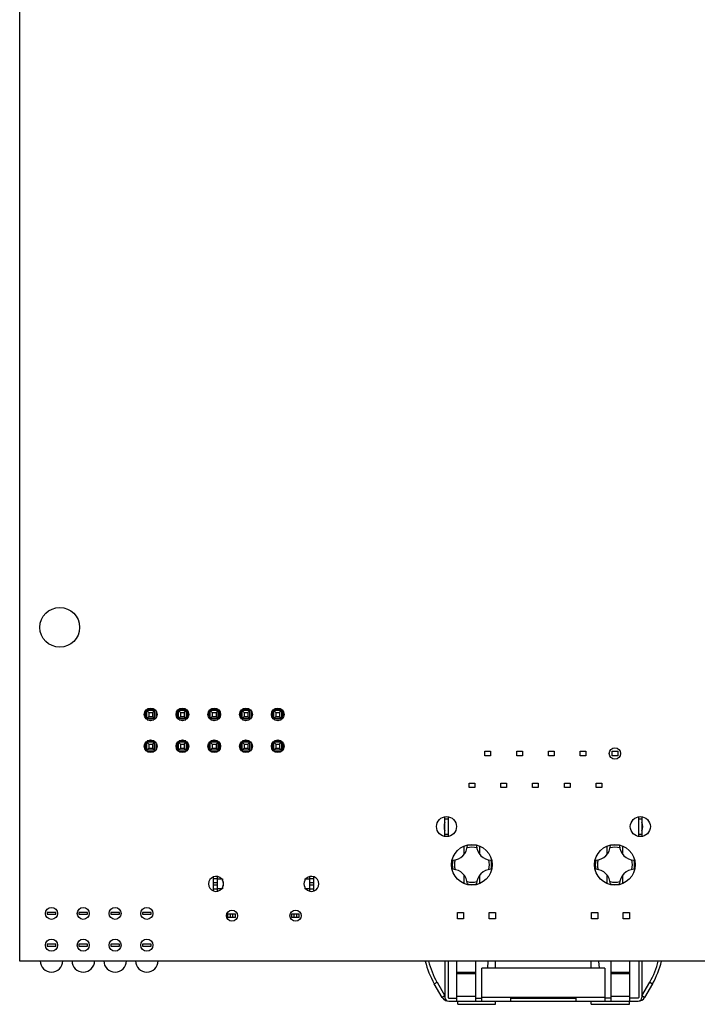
# Model space of a CAD drawing. Header units: inches. Extents: x 0 to 34, y 0 to 22.
# Tile 5 of 11: x 19.6 to 23.8, y 9.6 to 15.8. Entities that reach past the tile are written whole.
import ezdxf

# ---------------------------------------------------------------- set-up
doc = ezdxf.new("R2010")
doc.units = ezdxf.units.IN
doc.header["$LTSCALE"] = 1.87
doc.header["$MEASUREMENT"] = 0
doc.layers.get('0').update_dxf_attribs({"linetype": 'CONTINUOUS'})

msp = doc.modelspace()

# ---------------------------------------------------------------- linework, layer by layer
at = {"color": 7, "linetype": 'CONTINUOUS'}
for p, q in [((19.5599, 9.883), (19.5599, 17.983)), ((20.4053, 11.4686), (20.3632, 11.4686)), ((20.6053, 11.4686), (20.5632, 11.4686)), ((20.8053, 11.4686), (20.7632, 11.4686)), ((21.0053, 11.4686), (20.9632, 11.4686)), ((21.2053, 11.4686), (21.1632, 11.4686)), ((20.3502, 11.4556), (20.3502, 11.4137)), ((20.3592, 11.4596), (20.3722, 11.4466)), ((20.3592, 11.4096), (20.3592, 11.4596)), ((20.4092, 11.4596), (20.3592, 11.4596)), ((20.3722, 11.4226), (20.3592, 11.4096)), ((20.4092, 11.4096), (20.3592, 11.4096)), ((20.3633, 11.4006), (20.4052, 11.4006)), ((20.3722, 11.4466), (20.3722, 11.4226)), ((20.3722, 11.4466), (20.3962, 11.4466)), ((20.3722, 11.4226), (20.3962, 11.4226)), ((20.4092, 11.4596), (20.3962, 11.4466)), ((20.3962, 11.4466), (20.3962, 11.4226)), ((20.3962, 11.4226), (20.4092, 11.4096)), ((20.4092, 11.4096), (20.4092, 11.4596)), ((20.4182, 11.4136), (20.4182, 11.4557)), ((20.5502, 11.4556), (20.5502, 11.4137)), ((20.5592, 11.4596), (20.5722, 11.4466)), ((20.5592, 11.4096), (20.5592, 11.4596)), ((20.6092, 11.4596), (20.5592, 11.4596)), ((20.5722, 11.4226), (20.5592, 11.4096)), ((20.6092, 11.4096), (20.5592, 11.4096)), ((20.5633, 11.4006), (20.6052, 11.4006)), ((20.5722, 11.4466), (20.5722, 11.4226)), ((20.5722, 11.4466), (20.5962, 11.4466)), ((20.5722, 11.4226), (20.5962, 11.4226)), ((20.6092, 11.4596), (20.5962, 11.4466)), ((20.5962, 11.4466), (20.5962, 11.4226)), ((20.5962, 11.4226), (20.6092, 11.4096)), ((20.6092, 11.4096), (20.6092, 11.4596)), ((20.6182, 11.4136), (20.6182, 11.4557)), ((20.7502, 11.4556), (20.7502, 11.4137)), ((20.7592, 11.4596), (20.7722, 11.4466)), ((20.7592, 11.4096), (20.7592, 11.4596)), ((20.8092, 11.4596), (20.7592, 11.4596)), ((20.7722, 11.4226), (20.7592, 11.4096)), ((20.8092, 11.4096), (20.7592, 11.4096)), ((20.7633, 11.4006), (20.8052, 11.4006)), ((20.7722, 11.4466), (20.7722, 11.4226)), ((20.7722, 11.4466), (20.7962, 11.4466)), ((20.7722, 11.4226), (20.7962, 11.4226)), ((20.8092, 11.4596), (20.7962, 11.4466)), ((20.7962, 11.4466), (20.7962, 11.4226)), ((20.7962, 11.4226), (20.8092, 11.4096)), ((20.8092, 11.4096), (20.8092, 11.4596)), ((20.8182, 11.4136), (20.8182, 11.4557)), ((20.9502, 11.4556), (20.9502, 11.4137)), ((20.9592, 11.4596), (20.9722, 11.4466)), ((20.9592, 11.4096), (20.9592, 11.4596)), ((21.0092, 11.4596), (20.9592, 11.4596)), ((20.9722, 11.4226), (20.9592, 11.4096)), ((21.0092, 11.4096), (20.9592, 11.4096)), ((20.9633, 11.4006), (21.0052, 11.4006)), ((20.9722, 11.4466), (20.9722, 11.4226)), ((20.9722, 11.4466), (20.9962, 11.4466)), ((20.9722, 11.4226), (20.9962, 11.4226)), ((21.0092, 11.4596), (20.9962, 11.4466)), ((20.9962, 11.4466), (20.9962, 11.4226)), ((20.9962, 11.4226), (21.0092, 11.4096)), ((21.0092, 11.4096), (21.0092, 11.4596)), ((21.0182, 11.4136), (21.0182, 11.4557)), ((21.1502, 11.4556), (21.1502, 11.4137)), ((21.1592, 11.4596), (21.1722, 11.4466)), ((21.2092, 11.4596), (21.1592, 11.4596)), ((21.1592, 11.4096), (21.1592, 11.4596)), ((21.1722, 11.4226), (21.1592, 11.4096)), ((21.2092, 11.4096), (21.1592, 11.4096)), ((21.1633, 11.4006), (21.2052, 11.4006)), ((21.1722, 11.4466), (21.1962, 11.4466)), ((21.1722, 11.4466), (21.1722, 11.4226)), ((21.1722, 11.4226), (21.1962, 11.4226)), ((21.2092, 11.4596), (21.1962, 11.4466)), ((21.1962, 11.4466), (21.1962, 11.4226)), ((21.1962, 11.4226), (21.2092, 11.4096)), ((21.2092, 11.4096), (21.2092, 11.4596)), ((21.2182, 11.4136), (21.2182, 11.4557)), ((20.3502, 11.2556), (20.3502, 11.2137)), ((20.3592, 11.2596), (20.3722, 11.2466)), ((20.3592, 11.2096), (20.3592, 11.2596)), ((20.4092, 11.2596), (20.3592, 11.2596)), ((20.3722, 11.2226), (20.3592, 11.2096)), ((20.4053, 11.2686), (20.3632, 11.2686)), ((20.3722, 11.2466), (20.3722, 11.2226)), ((20.3722, 11.2466), (20.3962, 11.2466)), ((20.3722, 11.2226), (20.3962, 11.2226)), ((20.4092, 11.2596), (20.3962, 11.2466)), ((20.3962, 11.2466), (20.3962, 11.2226)), ((20.3962, 11.2226), (20.4092, 11.2096)), ((20.4092, 11.2096), (20.4092, 11.2596)), ((20.4182, 11.2136), (20.4182, 11.2557)), ((20.5502, 11.2556), (20.5502, 11.2137)), ((20.5592, 11.2596), (20.5722, 11.2466)), ((20.5592, 11.2096), (20.5592, 11.2596)), ((20.6092, 11.2596), (20.5592, 11.2596)), ((20.5722, 11.2226), (20.5592, 11.2096)), ((20.6053, 11.2686), (20.5632, 11.2686)), ((20.5722, 11.2466), (20.5722, 11.2226)), ((20.5722, 11.2466), (20.5962, 11.2466)), ((20.5722, 11.2226), (20.5962, 11.2226)), ((20.6092, 11.2596), (20.5962, 11.2466)), ((20.5962, 11.2466), (20.5962, 11.2226)), ((20.5962, 11.2226), (20.6092, 11.2096)), ((20.6092, 11.2096), (20.6092, 11.2596)), ((20.6182, 11.2136), (20.6182, 11.2557)), ((20.7502, 11.2556), (20.7502, 11.2137)), ((20.7592, 11.2596), (20.7722, 11.2466)), ((20.7592, 11.2096), (20.7592, 11.2596)), ((20.8092, 11.2596), (20.7592, 11.2596)), ((20.7722, 11.2226), (20.7592, 11.2096)), ((20.8053, 11.2686), (20.7632, 11.2686)), ((20.7722, 11.2466), (20.7722, 11.2226)), ((20.7722, 11.2466), (20.7962, 11.2466)), ((20.7722, 11.2226), (20.7962, 11.2226)), ((20.8092, 11.2596), (20.7962, 11.2466)), ((20.7962, 11.2466), (20.7962, 11.2226)), ((20.7962, 11.2226), (20.8092, 11.2096)), ((20.8092, 11.2096), (20.8092, 11.2596)), ((20.8182, 11.2136), (20.8182, 11.2557)), ((20.9502, 11.2556), (20.9502, 11.2137)), ((20.9592, 11.2596), (20.9722, 11.2466)), ((20.9592, 11.2096), (20.9592, 11.2596)), ((21.0092, 11.2596), (20.9592, 11.2596)), ((20.9722, 11.2226), (20.9592, 11.2096)), ((21.0053, 11.2686), (20.9632, 11.2686)), ((20.9722, 11.2466), (20.9722, 11.2226)), ((20.9722, 11.2466), (20.9962, 11.2466)), ((20.9722, 11.2226), (20.9962, 11.2226)), ((21.0092, 11.2596), (20.9962, 11.2466)), ((20.9962, 11.2466), (20.9962, 11.2226)), ((20.9962, 11.2226), (21.0092, 11.2096)), ((21.0092, 11.2096), (21.0092, 11.2596)), ((21.0182, 11.2136), (21.0182, 11.2557)), ((21.1502, 11.2556), (21.1502, 11.2137)), ((21.1592, 11.2596), (21.1722, 11.2466)), ((21.2092, 11.2596), (21.1592, 11.2596)), ((21.1592, 11.2096), (21.1592, 11.2596)), ((21.1722, 11.2226), (21.1592, 11.2096)), ((21.2053, 11.2686), (21.1632, 11.2686)), ((21.1722, 11.2466), (21.1962, 11.2466)), ((21.1722, 11.2466), (21.1722, 11.2226)), ((21.1722, 11.2226), (21.1962, 11.2226)), ((21.2092, 11.2596), (21.1962, 11.2466)), ((21.1962, 11.2466), (21.1962, 11.2226)), ((21.1962, 11.2226), (21.2092, 11.2096)), ((21.2092, 11.2096), (21.2092, 11.2596)), ((21.2182, 11.2136), (21.2182, 11.2557)), ((20.4092, 11.2096), (20.3592, 11.2096)), ((20.3633, 11.2006), (20.4052, 11.2006)), ((20.6092, 11.2096), (20.5592, 11.2096)), ((20.5633, 11.2006), (20.6052, 11.2006)), ((20.8092, 11.2096), (20.7592, 11.2096)), ((20.7633, 11.2006), (20.8052, 11.2006)), ((21.0092, 11.2096), (20.9592, 11.2096)), ((20.9633, 11.2006), (21.0052, 11.2006)), ((21.2092, 11.2096), (21.1592, 11.2096)), ((21.1633, 11.2006), (21.2052, 11.2006)), ((22.2365, 10.6667), (22.2365, 10.7912)), ((22.2562, 10.7911), (22.2562, 10.6667)), ((23.4562, 10.6667), (23.4562, 10.7911)), ((23.4759, 10.7912), (23.4759, 10.6667)), ((22.2562, 10.7763), (22.2365, 10.7763)), ((23.4759, 10.7763), (23.4562, 10.7763)), ((22.2365, 10.6818), (22.2562, 10.6818)), ((23.4562, 10.6818), (23.4759, 10.6818)), ((20.7805, 10.3244), (20.7805, 10.4129)), ((20.8041, 10.3223), (20.8041, 10.415)), ((21.3868, 10.3226), (21.3868, 10.4147)), ((21.4104, 10.3238), (21.4104, 10.4135)), ((20.8041, 10.4001), (20.7805, 10.4001)), ((20.7805, 10.3765), (20.8041, 10.3765)), ((20.8041, 10.3608), (20.7805, 10.3608)), ((20.8054, 10.4001), (20.8366, 10.4001)), ((20.8366, 10.4001), (20.8366, 10.3927)), ((20.841, 10.3808), (20.841, 10.3565)), ((21.3543, 10.4001), (21.3855, 10.4001)), ((21.3543, 10.4001), (21.3543, 10.3898)), ((21.3543, 10.3475), (21.3543, 10.3371)), ((21.4104, 10.4001), (21.3868, 10.4001)), ((21.3868, 10.3765), (21.4104, 10.3765)), ((21.4104, 10.3608), (21.3868, 10.3608)), ((20.7805, 10.3371), (20.8041, 10.3371)), ((20.8366, 10.3371), (20.8054, 10.3371)), ((20.8366, 10.3446), (20.8366, 10.3371)), ((21.3855, 10.3371), (21.3543, 10.3371)), ((21.3868, 10.3371), (21.4104, 10.3371)), ((19.7332, 10.189), (19.7332, 10.1771)), ((19.7872, 10.189), (19.7332, 10.189)), ((19.7332, 10.1771), (19.7872, 10.1771)), ((19.7872, 10.1771), (19.7872, 10.189)), ((19.9332, 10.189), (19.9332, 10.1771)), ((19.9872, 10.189), (19.9332, 10.189)), ((19.9332, 10.1771), (19.9872, 10.1771)), ((19.9872, 10.1771), (19.9872, 10.189)), ((20.1872, 10.189), (20.1332, 10.189)), ((20.1332, 10.189), (20.1332, 10.1771)), ((20.1332, 10.1771), (20.1872, 10.1771)), ((20.1872, 10.1771), (20.1872, 10.189)), ((20.3872, 10.189), (20.3332, 10.189)), ((20.3332, 10.189), (20.3332, 10.1771)), ((20.3332, 10.1771), (20.3872, 10.1771)), ((20.3872, 10.1771), (20.3872, 10.189)), ((20.871, 10.1805), (20.9183, 10.1805)), ((20.871, 10.1568), (20.871, 10.1805)), ((20.8868, 10.1568), (20.8868, 10.1805)), ((20.9025, 10.1568), (20.9025, 10.1805)), ((20.9183, 10.1568), (20.9183, 10.1805)), ((21.2726, 10.1805), (21.3198, 10.1805)), ((21.2726, 10.1568), (21.2726, 10.1805)), ((21.2883, 10.1568), (21.2883, 10.1805)), ((21.3041, 10.1568), (21.3041, 10.1805)), ((21.3198, 10.1568), (21.3198, 10.1805)), ((20.9183, 10.1568), (20.871, 10.1568)), ((21.3198, 10.1568), (21.2726, 10.1568)), ((19.7872, 9.989), (19.7332, 9.989)), ((19.7332, 9.989), (19.7332, 9.9771)), ((19.7332, 9.9771), (19.7872, 9.9771)), ((19.7872, 9.9771), (19.7872, 9.989)), ((19.9872, 9.989), (19.9332, 9.989)), ((19.9332, 9.989), (19.9332, 9.9771)), ((19.9332, 9.9771), (19.9872, 9.9771)), ((19.9872, 9.9771), (19.9872, 9.989)), ((20.1872, 9.989), (20.1332, 9.989)), ((20.1332, 9.989), (20.1332, 9.9771)), ((20.1332, 9.9771), (20.1872, 9.9771)), ((20.1872, 9.9771), (20.1872, 9.989)), ((20.3872, 9.989), (20.3332, 9.989)), ((20.3332, 9.989), (20.3332, 9.9771)), ((20.3332, 9.9771), (20.3872, 9.9771)), ((20.3872, 9.9771), (20.3872, 9.989)), ((27.1599, 9.883), (19.5599, 9.883)), ((22.2365, 9.883), (22.2365, 9.6543)), ((22.2562, 9.883), (22.2562, 9.6543)), ((22.3113, 9.6306), (22.3113, 9.8826)), ((22.4295, 9.8826), (22.4295, 9.6306)), ((23.283, 9.6306), (23.283, 9.8826)), ((23.4011, 9.6306), (23.4011, 9.8826)), ((23.4562, 9.883), (23.4562, 9.6543)), ((23.4759, 9.883), (23.4759, 9.6543)), ((22.4295, 9.812), (22.3113, 9.812)), ((22.3113, 9.8038), (22.4295, 9.8038)), ((23.2436, 9.8393), (22.4688, 9.8393)), ((22.4688, 9.6306), (22.4688, 9.8393)), ((23.2436, 9.8393), (23.2436, 9.6306)), ((23.4011, 9.812), (23.283, 9.812)), ((23.283, 9.8038), (23.4011, 9.8038)), ((22.1694, 9.7406), (22.1865, 9.7504)), ((22.2192, 9.6543), (22.1694, 9.7406)), ((22.1865, 9.7504), (22.2363, 9.6641)), ((23.4762, 9.6641), (23.526, 9.7504)), ((23.543, 9.7406), (23.4932, 9.6543)), ((23.526, 9.7504), (23.543, 9.7406)), ((22.2365, 9.6637), (22.2197, 9.6536)), ((23.4928, 9.6536), (23.4759, 9.6637)), ((22.2602, 9.6503), (22.3113, 9.6503)), ((22.2602, 9.6306), (23.4523, 9.6306)), ((22.4295, 9.6596), (22.3113, 9.6596)), ((22.4295, 9.6503), (22.4688, 9.6503)), ((23.2436, 9.6543), (22.4688, 9.6543)), ((22.6495, 9.6503), (23.0629, 9.6503)), ((22.6495, 9.6503), (22.6495, 9.6306)), ((23.0629, 9.6306), (23.0629, 9.6503)), ((23.283, 9.6503), (23.2436, 9.6503)), ((23.4011, 9.6596), (23.283, 9.6596)), ((23.4523, 9.6503), (23.4011, 9.6503))]:
    msp.add_line(p, q, dxfattribs=at)
at = {"color": 6, "linetype": 'CONTINUOUS'}
for p, q in [((22.4885, 11.2027), (22.5239, 11.2027)), ((22.4885, 11.1751), (22.4885, 11.2027)), ((22.5239, 11.1751), (22.4885, 11.1751)), ((22.5239, 11.2027), (22.5239, 11.1751)), ((22.6885, 11.2027), (22.7239, 11.2027)), ((22.6885, 11.1751), (22.6885, 11.2027)), ((22.7239, 11.1751), (22.6885, 11.1751)), ((22.7239, 11.2027), (22.7239, 11.1751)), ((22.8885, 11.2027), (22.9239, 11.2027)), ((22.8885, 11.1751), (22.8885, 11.2027)), ((22.9239, 11.1751), (22.8885, 11.1751)), ((22.9239, 11.2027), (22.9239, 11.1751)), ((23.0885, 11.2027), (23.1239, 11.2027)), ((23.0885, 11.1751), (23.0885, 11.2027)), ((23.1239, 11.1751), (23.0885, 11.1751)), ((23.1239, 11.2027), (23.1239, 11.1751)), ((23.2885, 11.2027), (23.3239, 11.2027)), ((23.2885, 11.1751), (23.2885, 11.2027)), ((23.3239, 11.1751), (23.2885, 11.1751)), ((23.3239, 11.2027), (23.3239, 11.1751)), ((22.3885, 11.0027), (22.4239, 11.0027)), ((22.3885, 10.9751), (22.3885, 11.0027)), ((22.4239, 10.9751), (22.3885, 10.9751)), ((22.4239, 11.0027), (22.4239, 10.9751)), ((22.5885, 11.0027), (22.6239, 11.0027)), ((22.5885, 10.9751), (22.5885, 11.0027)), ((22.6239, 10.9751), (22.5885, 10.9751)), ((22.6239, 11.0027), (22.6239, 10.9751)), ((22.7885, 11.0027), (22.8239, 11.0027)), ((22.7885, 10.9751), (22.7885, 11.0027)), ((22.8239, 10.9751), (22.7885, 10.9751)), ((22.8239, 11.0027), (22.8239, 10.9751)), ((22.9885, 11.0027), (23.0239, 11.0027)), ((22.9885, 10.9751), (22.9885, 11.0027)), ((23.0239, 10.9751), (22.9885, 10.9751)), ((23.0239, 11.0027), (23.0239, 10.9751)), ((23.1885, 11.0027), (23.2239, 11.0027)), ((23.1885, 10.9751), (23.1885, 11.0027)), ((23.2239, 10.9751), (23.1885, 10.9751)), ((23.2239, 11.0027), (23.2239, 10.9751)), ((22.3558, 10.6065), (22.3558, 10.5525)), ((22.4566, 10.5525), (22.4566, 10.6065)), ((23.2558, 10.6065), (23.2558, 10.5525)), ((23.3566, 10.5525), (23.3566, 10.6065)), ((22.3558, 10.4254), (22.3558, 10.3713)), ((22.4566, 10.3713), (22.4566, 10.4254)), ((23.2558, 10.4254), (23.2558, 10.3713)), ((23.3566, 10.3713), (23.3566, 10.4254)), ((22.3145, 10.1889), (22.3539, 10.1889)), ((22.3145, 10.1495), (22.3145, 10.1889)), ((22.3539, 10.1889), (22.3539, 10.1495)), ((22.5145, 10.1889), (22.5539, 10.1889)), ((22.5145, 10.1495), (22.5145, 10.1889)), ((22.5539, 10.1889), (22.5539, 10.1495)), ((23.1586, 10.1889), (23.198, 10.1889)), ((23.1586, 10.1495), (23.1586, 10.1889)), ((23.198, 10.1889), (23.198, 10.1495)), ((23.3586, 10.1889), (23.398, 10.1889)), ((23.3586, 10.1495), (23.3586, 10.1889)), ((23.398, 10.1889), (23.398, 10.1495)), ((22.3539, 10.1495), (22.3145, 10.1495)), ((22.5539, 10.1495), (22.5145, 10.1495)), ((23.198, 10.1495), (23.1586, 10.1495)), ((23.398, 10.1495), (23.3586, 10.1495)), ((22.5056, 9.8393), (22.5088, 9.883)), ((22.5547, 9.8393), (22.5547, 9.883)), ((23.1578, 9.8393), (23.1578, 9.883)), ((23.2037, 9.883), (23.2069, 9.8393)), ((22.3184, 9.611), (22.3184, 9.6306)), ((22.3184, 9.611), (22.5547, 9.611)), ((22.5547, 9.611), (22.5547, 9.6306)), ((23.1574, 9.611), (23.1574, 9.6306)), ((23.1574, 9.611), (23.3991, 9.611)), ((23.3991, 9.611), (23.3991, 9.6306))]:
    msp.add_line(p, q, dxfattribs=at)
at = {"color": 7, "linetype": 'CONTINUOUS'}
for centre, radius in [((19.8122, 11.9826), 0.125), ((20.3842, 11.4346), 0.04), ((20.5842, 11.4346), 0.04), ((20.7842, 11.4346), 0.04), ((20.9842, 11.4346), 0.04), ((21.1842, 11.4346), 0.04), ((20.3842, 11.2346), 0.04), ((20.5842, 11.2346), 0.04), ((20.7842, 11.2346), 0.04), ((20.9842, 11.2346), 0.04), ((21.1842, 11.2346), 0.04), ((23.3066, 11.1889), 0.0356), ((22.2462, 10.7289), 0.063), ((23.4662, 10.7289), 0.063), ((22.4062, 10.4889), 0.128), ((23.3062, 10.4889), 0.128), ((19.7602, 10.183), 0.038), ((19.9602, 10.183), 0.038), ((20.1602, 10.183), 0.038), ((20.3602, 10.183), 0.038), ((20.8962, 10.1686), 0.035), ((21.2962, 10.1686), 0.035), ((19.7602, 9.983), 0.038), ((19.9602, 9.983), 0.038), ((20.1602, 9.983), 0.038), ((20.3602, 9.983), 0.038)]:
    msp.add_circle(centre, radius, dxfattribs=at)
for centre, radius, start, end in [((22.3041, 10.7291), 0.0731, 158.18906, 201.81094), ((23.4084, 10.7291), 0.0731, 338.18906, 21.81094), ((22.4767, 10.485), 0.1969, 173.39839, 180.2087), ((23.2358, 10.485), 0.1969, 359.7913, 6.60161), ((20.7962, 10.3686), 0.047, 42.07702, 317.92298), ((21.3962, 10.3686), 0.047, 222.07702, 137.92298), ((20.7962, 10.3686), 0.047, 329.25137, 30.74863), ((21.3962, 10.3686), 0.047, 153.24315, 206.75685), ((19.7602, 9.884), 0.071, 180, 360), ((19.9602, 9.884), 0.071, 180, 360), ((20.1602, 9.884), 0.071, 180, 360), ((20.3602, 9.884), 0.071, 180, 360), ((22.6263, 10.0043), 0.5276, 193.35203, 210), ((22.6263, 10.0043), 0.5079, 193.88172, 210), ((23.0861, 10.0043), 0.5079, 330, 346.11828), ((23.0861, 10.0043), 0.5276, 330, 346.64797), ((22.2602, 9.6779), 0.0472, 211.00272, 250.33729), ((22.2602, 9.6543), 0.0236, 180, 270), ((22.2602, 9.6543), 0.00394, 180, 270), ((23.4523, 9.6543), 0.0236, 270, 360), ((23.4523, 9.6543), 0.00394, 270, 360), ((23.4523, 9.6779), 0.0472, 270, 328.99728)]:
    msp.add_arc(centre, radius, start, end, dxfattribs=at)
at = {"color": 6, "linetype": 'CONTINUOUS'}
for centre, radius, start, end in [((22.2822, 10.6129), 0.0953, 272.03941, 357.96059), ((22.4062, 10.4889), 0.1102, 73.95401, 106.04599), ((22.4062, 10.4889), 0.124, 76.57145, 103.42855), ((22.5302, 10.6129), 0.0953, 182.03941, 267.96059), ((23.1822, 10.6129), 0.0953, 272.03941, 357.96059), ((23.3062, 10.4889), 0.1102, 73.95401, 106.04598), ((23.3062, 10.4889), 0.124, 76.57145, 103.42855), ((23.4302, 10.6129), 0.0953, 182.03941, 267.96059), ((22.4062, 10.4889), 0.124, 166.57145, 193.42855), ((22.4062, 10.4889), 0.1102, 163.95401, 196.04599), ((22.4062, 10.4889), 0.1102, 343.95401, 16.04599), ((22.4062, 10.4889), 0.124, 346.57145, 13.42855), ((23.3062, 10.4889), 0.124, 166.57145, 193.42855), ((23.3062, 10.4889), 0.1102, 163.95401, 196.04597), ((23.3062, 10.4889), 0.1102, 343.95401, 16.04598), ((23.3062, 10.4889), 0.124, 346.57145, 13.42855), ((22.2822, 10.3649), 0.0953, 2.03941, 87.96059), ((22.5302, 10.3649), 0.0953, 92.03941, 177.96059), ((23.1822, 10.3649), 0.0953, 2.03941, 87.96059), ((23.4302, 10.3649), 0.0953, 92.03941, 177.96059), ((22.4062, 10.4889), 0.1102, 253.95401, 286.04599), ((22.4062, 10.4889), 0.124, 256.57145, 283.42855), ((23.3062, 10.4889), 0.1102, 253.954, 286.04598), ((23.3062, 10.4889), 0.124, 256.57145, 283.42855)]:
    msp.add_arc(centre, radius, start, end, dxfattribs=at)

doc.saveas('drawing.dxf')
